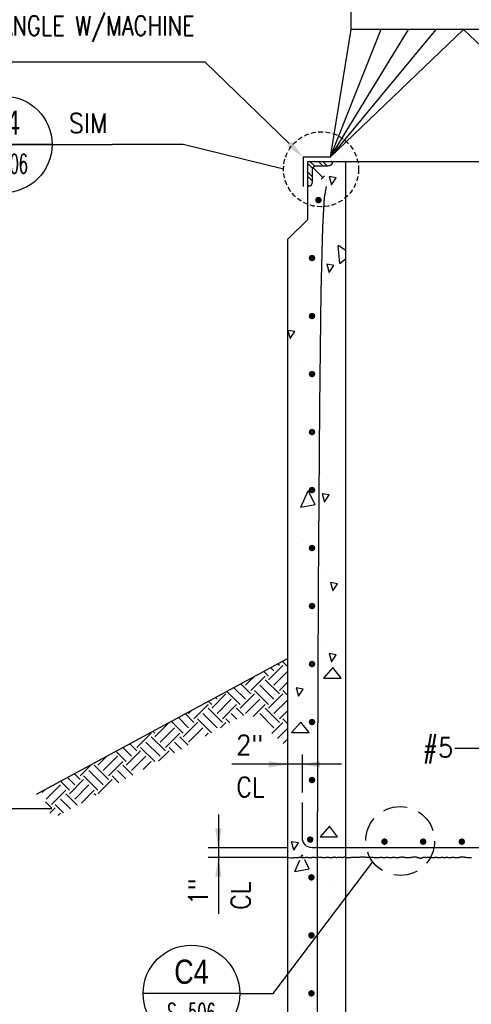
# Model space of a CAD drawing. Header units: inches. Extents: x -9715 to 32893, y -15613 to -1138.
# Tile 252 of 256: x 10274 to 10320, y -11137 to -11035. Entities that reach past the tile are written whole.
import ezdxf
from ezdxf.enums import TextEntityAlignment as Align

# ---------------------------------------------------------------- set-up
doc = ezdxf.new("R2010")
doc.units = ezdxf.units.IN
doc.header["$MEASUREMENT"] = 0
doc.linetypes.add('DASHED', pattern=[0.75, 0.5, -0.25])
doc.layers.get('0').update_dxf_attribs({"color": 252})
for name, color, linetype in [('A-Sect-Iden', 2, 'Continuous'), ('S-ANNO-SYMB', 2, 'Continuous'), ('S-ANNO-TEXT', 2, 'Continuous'), ('S1', 2, 'Continuous'), ('S2', 7, 'Continuous'), ('S3', 4, 'Continuous'), ('S5R', 1, 'Continuous'), ('S6', 1, 'Continuous'), ('S7', 2, 'Continuous'), ('S7R', 2, 'Continuous')]:
    doc.layers.add(name, color=color, linetype=linetype)
doc.styles.add('125', font='romans.shx', dxfattribs={"width": 0.8, "height": 2})
doc.styles.add('ROMANS', font='ROMANS.shx', dxfattribs={"width": 0.8})
doc.styles.add('TITTEXTL', font='swiss.ttf', dxfattribs={"width": 0.8})

# ---------------------------------------------------------------- blocks, each defined once
blk = doc.blocks.new('*X273')
at = {"color": 0}
for p, q in [((657.13, 1490.71), (654.06, 1493.77)), ((658.45, 1492.04), (655.38, 1495.1)), ((663.69, 1492.1), (660.69, 1495.1)), ((666.34, 1492.1), (663.34, 1495.1)), ((669.41, 1494.34), (668.64, 1495.1)), ((832.89, 1492.61), (832.32, 1493.18)), ((838.7, 1492.1), (835.7, 1495.1)), ((841.35, 1492.1), (838.35, 1495.1)), ((846.81, 1491.94), (843.65, 1495.1)), ((846.81, 1494.6), (846.3, 1495.1)), ((657.06, 1485.47), (654.06, 1488.47)), ((657.06, 1482.82), (654.06, 1485.82)), ((846.81, 1486.64), (844.19, 1489.27)), ((846.81, 1483.99), (844.19, 1486.61)), ((654.82, 1479.76), (654.06, 1480.52)), ((845.26, 1480.24), (844.69, 1480.8))]:
    blk.add_line(p, q, dxfattribs=at)
blk = doc.blocks.new('*X269')
at = {"color": 0}
for p, q in [((646, 1054.36), (649.17, 1061.47)), ((654.84, 1056.08), (652.14, 1061.49)), ((646, 1054.36), (654.84, 1056.08)), ((668.77, 1047.35), (668.77, 1047.35)), ((669.81, 1035.28), (669.81, 1035.28)), ((645.72, 1017.3), (645.72, 1017.3)), ((647.41, 989.17), (647.41, 989.17))]:
    blk.add_line(p, q, dxfattribs=at)
blk = doc.blocks.new('*X268')
at = {"color": 0}
for p, q in [((662.4, 1196.47), (662.4, 1196.47)), ((649.02, 1189.6), (649.02, 1189.6)), ((675.41, 1120.52), (675.41, 1120.52)), ((654.84, 1117.08), (654.84, 1117.08)), ((649.28, 1096.82), (649.28, 1096.82)), ((650.15, 1063.68), (650.58, 1064.64)), ((651.05, 1063.69), (650.58, 1064.64))]:
    blk.add_line(p, q, dxfattribs=at)
blk = doc.blocks.new('*X267')
at = {"color": 0}
for p, q in [((655.12, 1443.48), (655.12, 1443.48)), ((674, 1431.71), (673.02, 1442.91)), ((677.69, 1439.7), (673.02, 1442.91)), ((674, 1431.71), (677.69, 1434.8)), ((654.12, 1428.55), (654.12, 1428.55)), ((643.89, 1400.09), (643.89, 1400.09)), ((647.93, 1371.75), (647.93, 1371.75)), ((661.86, 1302.02), (661.86, 1302.02)), ((649.81, 1280.41), (654.38, 1290.69)), ((658.64, 1282.13), (654.38, 1290.69)), ((675.37, 1294.99), (675.37, 1294.99)), ((649.81, 1280.41), (658.64, 1282.13)), ((651.56, 1259.95), (651.56, 1259.95)), ((662.47, 1239.38), (662.47, 1239.38)), ((675.79, 1232.28), (675.79, 1232.28))]:
    blk.add_line(p, q, dxfattribs=at)
blk = doc.blocks.new('*X262')
at = {"color": 0}
for p, q in [((629.77, 1173.36), (638.61, 1182.19)), ((633.08, 1178.88), (631.16, 1180.8)), ((636.4, 1182.19), (635.47, 1183.12)), ((641.69, 1181.32), (638.61, 1184.4)), ((615.4, 1170.04), (620.3, 1174.94)), ((618.72, 1166.73), (627.56, 1175.57)), ((629.77, 1175.57), (626.86, 1178.48)), ((633.08, 1170.04), (641.69, 1178.65)), ((615.4, 1161.2), (608.2, 1168.41)), ((618.72, 1164.52), (612.5, 1170.73)), ((633.08, 1161.2), (624.24, 1170.04)), ((636.4, 1164.52), (627.56, 1173.36)), ((636.4, 1166.73), (641.69, 1172.02)), ((594.41, 1155.68), (603.25, 1164.52)), ((597.73, 1161.2), (596.72, 1162.21)), ((597.73, 1152.36), (606.57, 1161.2)), ((601.04, 1164.52), (601.02, 1164.53)), ((612.09, 1157.89), (603.89, 1166.08)), ((612.09, 1155.68), (620.93, 1164.52)), ((615.4, 1152.36), (624.24, 1161.2)), ((629.77, 1157.89), (620.93, 1166.73)), ((629.77, 1155.68), (638.61, 1164.52)), ((641.69, 1163.64), (638.61, 1166.73)), ((583.36, 1149.05), (592.2, 1157.89)), ((601.04, 1146.84), (592.2, 1155.68)), ((594.41, 1157.89), (592.41, 1159.89)), ((601.04, 1149.05), (609.88, 1157.89)), ((614.31, 1151.25), (609.88, 1155.68)), ((620.15, 1150.48), (627.56, 1157.89)), ((636.4, 1146.84), (627.56, 1155.68)), ((633.08, 1152.36), (641.69, 1160.97)), ((580.05, 1143.52), (573.75, 1149.82)), ((583.36, 1146.84), (578.06, 1152.14)), ((580.05, 1152.36), (581.9, 1154.22)), ((594.21, 1140.41), (585.57, 1149.05)), ((597.73, 1143.52), (588.89, 1152.36)), ((605.7, 1146.6), (603.25, 1149.05)), ((610, 1148.93), (606.57, 1152.36)), ((633.08, 1143.52), (624.24, 1152.36)), ((636.4, 1149.05), (641.69, 1154.34)), ((641.69, 1145.97), (638.61, 1149.05)), ((559.06, 1138), (567.5, 1146.45)), ((562.37, 1143.52), (562.27, 1143.62)), ((562.37, 1134.69), (571.21, 1143.52)), ((576.73, 1140.21), (569.45, 1147.5)), ((576.73, 1138), (585.57, 1146.84)), ((580.05, 1134.69), (588.89, 1143.52)), ((599.87, 1143.46), (603.25, 1146.84)), ((631.84, 1140.07), (638.61, 1146.84)), ((635.35, 1136.95), (641.69, 1143.29)), ((548.01, 1131.37), (556.85, 1140.21)), ((565.69, 1129.16), (556.85, 1138)), ((559.06, 1140.21), (557.97, 1141.3)), ((565.69, 1131.37), (574.52, 1140.21)), ((579.86, 1132.66), (574.52, 1138)), ((590.27, 1138.28), (592.2, 1140.21)), ((544.69, 1125.85), (539.31, 1131.23)), ((548.01, 1129.16), (543.61, 1133.55)), ((559.06, 1122.53), (550.22, 1131.37)), ((562.37, 1125.85), (553.53, 1134.69)), ((571.25, 1128.02), (567.9, 1131.37)), ((575.56, 1130.34), (571.21, 1134.69)), ((638.86, 1133.83), (641.69, 1136.66)), ((523.7, 1120.32), (529.1, 1125.72)), ((527.02, 1117.01), (535.85, 1125.85)), ((541.38, 1122.53), (535, 1128.91)), ((541.38, 1120.32), (550.22, 1129.16)), ((544.69, 1117.01), (553.53, 1125.85)), ((561.47, 1122.74), (567.9, 1129.16)), ((512.65, 1113.69), (519.5, 1120.54)), ((530.33, 1111.48), (521.49, 1120.32)), ((523.7, 1122.53), (523.52, 1122.71)), ((530.33, 1113.69), (539.17, 1122.53)), ((545.42, 1114.07), (539.17, 1120.32)), ((551.87, 1117.56), (556.85, 1122.53)), ((556.9, 1120.27), (556.85, 1120.32)), ((509.34, 1108.17), (504.86, 1112.64)), ((512.65, 1111.48), (509.17, 1114.97)), ((523.7, 1104.85), (514.86, 1113.69)), ((527.02, 1108.17), (518.18, 1117.01)), ((536.81, 1109.43), (532.54, 1113.69)), ((541.11, 1111.75), (535.85, 1117.01)), ((491.66, 1099.33), (500.5, 1108.17)), ((506.02, 1104.85), (500.56, 1110.32)), ((506.02, 1102.64), (514.86, 1111.48)), ((509.34, 1099.33), (518.18, 1108.17)), ((523.7, 1102.64), (532.54, 1111.48)), ((489.04, 1103.34), (490.7, 1105)), ((494.97, 1096.02), (503.81, 1104.85)), ((510.97, 1095.49), (503.81, 1102.64)), ((513.47, 1096.84), (521.49, 1104.85)), ((522.45, 1101.68), (521.49, 1102.64)), ((494.97, 1093.81), (491.3, 1097.48)), ((502.36, 1090.84), (497.18, 1096.02)), ((506.67, 1093.16), (500.5, 1099.33)), ((493.96, 1090.58), (497.18, 1093.81)), ((499.07, 1089.06), (500.5, 1090.49))]:
    blk.add_line(p, q, dxfattribs=at)
blk = doc.blocks.new('Anno_Section_A2')
at = {"color": 0, "linetype": 'ByBlock', "lineweight": -2}
blk.add_line((2.5, 0), (-2.5, 0), dxfattribs=at)
blk.add_circle((0, 0), 2.5, dxfattribs=at)
at = {"color": 0, "linetype": 'ByBlock', "lineweight": -2, "style": 'ROMANS', "width": 0.8}
blk.add_attdef('NUMBER', text='', height=1, dxfattribs=at).set_placement((0, 0.5), align=Align.CENTER)
blk.add_attdef('SHEET', text='', height=0.75, dxfattribs=at).set_placement((0, -0.5), align=Align.TOP_CENTER)

msp = doc.modelspace()

# ---------------------------------------------------------------- linework, layer by layer
at = {"layer": 'A-Sect-Iden'}
msp.add_line((10264.5817, -11116.50458), (10276.82859, -11116.50458), dxfattribs=at)
at = {"layer": 'S-ANNO-SYMB'}
for p, q in [((10266.85483, -11047.81268), (10283.0972, -11047.81268)), ((10290.41855, -11047.81268), (10283.0972, -11047.81268)), ((10300.81321, -11050.38055), (10290.41855, -11047.81268)), ((10299.74116, -11135.6478), (10310.04874, -11122.03787)), ((10296.28204, -11135.6478), (10299.74116, -11135.6478))]:
    msp.add_line(p, q, dxfattribs=at)
at = {"layer": 'S-ANNO-SYMB', "linetype": 'DASHED'}
msp.add_circle((10304.69626, -11050.38055), 3.88306, dxfattribs=at)
at = {"layer": 'S-ANNO-SYMB', "linetype": 'DASHED', "ltscale": 5}
msp.add_circle((10312.88376, -11119.88055), 3.5625, dxfattribs=at)
at = {"layer": 'S1', "color": 3}
for p, q in [((10303.32126, -11055.56805), (10303.32126, -11049.56805)), ((10303.32126, -11049.56805), (10335.44626, -11049.56805)), ((10307.25876, -11209.56805), (10307.25876, -11049.56805)), ((10301.25876, -11057.63055), (10303.32126, -11055.56805)), ((10301.25876, -11101.00555), (10301.25876, -11057.63055))]:
    msp.add_line(p, q, dxfattribs=at)
at = {"layer": 'S1', "color": 2}
msp.add_line((10301.25876, -11101.00555), (10275.19891, -11115.06854), dxfattribs=at)
at = {"layer": 'S1', "color": 5}
msp.add_line((10301.25876, -11163.47293), (10301.25876, -11101.00555), dxfattribs=at)
at = {"layer": 'S1', "color": 2}
for points in [[(10301.25876, -11121.56805), (10301.42963, -11121.58901), (10301.56709, -11121.60031), (10301.6758, -11121.60385), (10301.7604, -11121.60153), (10301.82556, -11121.59526), (10301.87592, -11121.58694), (10301.91615, -11121.57848), (10301.95089, -11121.57177), (10301.98407, -11121.56828), (10302.01661, -11121.56769), (10302.04871, -11121.56927), (10302.08055, -11121.57224), (10302.11234, -11121.57586), (10302.14426, -11121.57938), (10302.1765, -11121.58205), (10302.20926, -11121.5831), (10302.24273, -11121.58202), (10302.27708, -11121.57917), (10302.3125, -11121.57513), (10302.34916, -11121.57051), (10302.38723, -11121.56588), (10302.4269, -11121.56185), (10302.46835, -11121.559), (10302.51174, -11121.55791), (10302.55714, -11121.559), (10302.6041, -11121.56185), (10302.65206, -11121.56588), (10302.70047, -11121.57051), (10302.74877, -11121.57513), (10302.79638, -11121.57917), (10302.84275, -11121.58202), (10302.88732, -11121.5831), (10302.92973, -11121.58203), (10302.97042, -11121.57921), (10303.01005, -11121.57527), (10303.04927, -11121.57082), (10303.08872, -11121.5665), (10303.12906, -11121.56291), (10303.17094, -11121.56068), (10303.215, -11121.56043), (10303.26168, -11121.56255), (10303.31051, -11121.56653), (10303.36082, -11121.57163), (10303.41193, -11121.57712), (10303.46315, -11121.58225), (10303.51382, -11121.58629), (10303.56324, -11121.5885), (10303.61075, -11121.58814), (10303.65581, -11121.58475), (10303.69857, -11121.57893), (10303.73933, -11121.57158), (10303.77837, -11121.56358), (10303.81599, -11121.55582), (10303.85249, -11121.54918), (10303.88817, -11121.54454), (10303.92331, -11121.5428), (10303.95824, -11121.54453), (10303.99337, -11121.5491), (10304.02916, -11121.55555), (10304.06604, -11121.56295), (10304.10445, -11121.57035), (10304.14485, -11121.57681), (10304.18767, -11121.58137), (10304.23335, -11121.5831), (10304.28215, -11121.58138), (10304.33354, -11121.57684), (10304.38683, -11121.57048), (10304.4413, -11121.56327), (10304.49624, -11121.55617), (10304.55095, -11121.55016), (10304.60471, -11121.54622), (10304.65682, -11121.54532), (10304.70673, -11121.5481), (10304.75457, -11121.55386), (10304.80064, -11121.56157), (10304.84524, -11121.57019), (10304.88865, -11121.5787), (10304.93118, -11121.58606), (10304.97311, -11121.59123), (10305.01475, -11121.59318), (10305.05634, -11121.59123), (10305.09789, -11121.58606), (10305.13939, -11121.5787), (10305.1808, -11121.57019), (10305.22209, -11121.56157), (10305.26323, -11121.55386), (10305.3042, -11121.5481), (10305.34496, -11121.54532), (10305.38549, -11121.54623), (10305.42581, -11121.55028), (10305.46596, -11121.55657), (10305.50596, -11121.56421), (10305.54585, -11121.57233), (10305.58564, -11121.58003), (10305.62537, -11121.58644), (10305.66508, -11121.59066), (10305.70472, -11121.59203), (10305.74401, -11121.59078), (10305.78259, -11121.58734), (10305.8201, -11121.58216), (10305.8562, -11121.57568), (10305.89052, -11121.56834), (10305.92272, -11121.56059), (10305.95243, -11121.55288), (10305.97943, -11121.54559), (10306.00395, -11121.53902), (10306.02634, -11121.53339), (10306.04696, -11121.52895), (10306.06616, -11121.52591), (10306.0843, -11121.52454), (10306.10172, -11121.52505), (10306.1188, -11121.52769), (10306.1359, -11121.53253), (10306.15354, -11121.53902), (10306.17223, -11121.54646), (10306.19253, -11121.55414), (10306.21495, -11121.56134), (10306.24003, -11121.56736), (10306.26829, -11121.57149), (10306.30028, -11121.57303), (10306.33633, -11121.57152), (10306.37594, -11121.56756), (10306.41846, -11121.562), (10306.46318, -11121.55571), (10306.50944, -11121.54954), (10306.55656, -11121.54433), (10306.60386, -11121.54096), (10306.65066, -11121.54028), (10306.69634, -11121.54281), (10306.74061, -11121.54776), (10306.78323, -11121.55401), (10306.82395, -11121.56043), (10306.86255, -11121.56591), (10306.89878, -11121.56933), (10306.93242, -11121.56955), (10306.96322, -11121.56547), (10306.9913, -11121.55659), (10307.01817, -11121.54497), (10307.04571, -11121.53328), (10307.07578, -11121.52423), (10307.11025, -11121.52049), (10307.151, -11121.52476), (10307.19988, -11121.53972), (10307.25876, -11121.56805)], [(10307.25876, -11121.56805), (10307.40478, -11121.57562), (10307.53071, -11121.57764), (10307.63911, -11121.5754), (10307.73258, -11121.57019), (10307.81367, -11121.56328), (10307.88497, -11121.55597), (10307.94906, -11121.54954), (10308.00849, -11121.54527), (10308.06553, -11121.54409), (10308.1211, -11121.5455), (10308.17581, -11121.54863), (10308.23026, -11121.55263), (10308.28506, -11121.55662), (10308.3408, -11121.55975), (10308.3981, -11121.56116), (10308.45755, -11121.55998), (10308.51959, -11121.55566), (10308.58396, -11121.54883), (10308.65023, -11121.54046), (10308.71797, -11121.53148), (10308.78674, -11121.52284), (10308.85611, -11121.5155), (10308.92566, -11121.5104), (10308.99495, -11121.50849), (10309.06359, -11121.5104), (10309.13137, -11121.5155), (10309.19811, -11121.52284), (10309.26364, -11121.53148), (10309.3278, -11121.54046), (10309.3904, -11121.54883), (10309.45128, -11121.55566), (10309.51026, -11121.55998), (10309.56727, -11121.56116), (10309.62264, -11121.55975), (10309.6768, -11121.55662), (10309.73018, -11121.55263), (10309.78322, -11121.54863), (10309.83635, -11121.5455), (10309.89, -11121.54409), (10309.94459, -11121.54527), (10310.00049, -11121.54959), (10310.05777, -11121.55642), (10310.11644, -11121.5648), (10310.17648, -11121.57378), (10310.2379, -11121.58241), (10310.30071, -11121.58975), (10310.36489, -11121.59485), (10310.43045, -11121.59677), (10310.49723, -11121.59487), (10310.56434, -11121.58987), (10310.63077, -11121.5828), (10310.69547, -11121.5747), (10310.75741, -11121.56659), (10310.81556, -11121.55952), (10310.86887, -11121.55452), (10310.91632, -11121.55263), (10310.95727, -11121.55452), (10310.99269, -11121.55952), (10311.02398, -11121.56659), (10311.05251, -11121.5747), (10311.07965, -11121.5828), (10311.1068, -11121.58987), (10311.13533, -11121.59487), (10311.16661, -11121.59677), (10311.20172, -11121.59487), (10311.24046, -11121.58987), (10311.2823, -11121.5828), (10311.32673, -11121.5747), (10311.37323, -11121.56659), (10311.42128, -11121.55952), (10311.47036, -11121.55452), (10311.51997, -11121.55263), (10311.5696, -11121.55452), (10311.61889, -11121.55952), (10311.66749, -11121.56659), (10311.71505, -11121.5747), (10311.76123, -11121.5828), (10311.80569, -11121.58987), (10311.84808, -11121.59487), (10311.88805, -11121.59677), (10311.92547, -11121.59487), (10311.96109, -11121.58987), (10311.99584, -11121.5828), (10312.03068, -11121.5747), (10312.06655, -11121.56659), (10312.10441, -11121.55952), (10312.1452, -11121.55452), (10312.18987, -11121.55263), (10312.23905, -11121.55451), (10312.29201, -11121.55941), (10312.34774, -11121.5662), (10312.4052, -11121.57378), (10312.46334, -11121.581), (10312.52114, -11121.58676), (10312.57756, -11121.58994), (10312.63157, -11121.58941), (10312.68251, -11121.58445), (10312.73129, -11121.57596), (10312.77922, -11121.56523), (10312.82757, -11121.55354), (10312.87765, -11121.54221), (10312.93075, -11121.53251), (10312.98816, -11121.52574), (10313.05118, -11121.5232), (10313.12065, -11121.52574), (10313.19565, -11121.53251), (10313.27479, -11121.54221), (10313.35668, -11121.55354), (10313.43996, -11121.56523), (10313.52324, -11121.57596), (10313.60514, -11121.58445), (10313.68427, -11121.58941), (10313.75953, -11121.5899), (10313.83082, -11121.58642), (10313.89831, -11121.57984), (10313.96217, -11121.57102), (10314.02259, -11121.56082), (10314.07973, -11121.5501), (10314.13376, -11121.53972), (10314.18486, -11121.53056), (10314.2332, -11121.5233), (10314.27895, -11121.51803), (10314.32229, -11121.51465), (10314.36338, -11121.51308), (10314.4024, -11121.51324), (10314.43953, -11121.51504), (10314.47493, -11121.51839), (10314.50877, -11121.5232), (10314.54128, -11121.52938), (10314.57284, -11121.53676), (10314.60388, -11121.54518), (10314.63484, -11121.55447), (10314.66614, -11121.56444), (10314.69822, -11121.57493), (10314.7315, -11121.58576), (10314.76643, -11121.59677), (10314.80323, -11121.60771), (10314.84142, -11121.61815), (10314.8803, -11121.62754), (10314.91918, -11121.63539), (10314.95737, -11121.64116), (10314.99418, -11121.64435), (10315.02891, -11121.64444), (10315.06089, -11121.64091), (10315.08967, -11121.63349), (10315.11587, -11121.62297), (10315.14034, -11121.61039), (10315.16395, -11121.59677), (10315.18756, -11121.58314), (10315.21203, -11121.57056), (10315.23823, -11121.56004), (10315.26701, -11121.55263), (10315.29901, -11121.54903), (10315.33384, -11121.54872), (10315.37092, -11121.55082), (10315.40965, -11121.55447), (10315.4494, -11121.5588), (10315.48959, -11121.56297), (10315.5296, -11121.5661), (10315.56884, -11121.56734), (10315.60687, -11121.56609), (10315.64395, -11121.56286), (10315.68051, -11121.55842), (10315.71699, -11121.55355), (10315.75381, -11121.54902), (10315.79141, -11121.54561), (10315.83022, -11121.54411), (10315.87066, -11121.54527), (10315.91305, -11121.54959), (10315.95716, -11121.55642), (10316.00265, -11121.5648), (10316.04918, -11121.57378), (10316.0964, -11121.58241), (10316.14396, -11121.58975), (10316.19153, -11121.59485), (10316.23874, -11121.59677), (10316.28534, -11121.59487), (10316.33134, -11121.58987), (10316.37682, -11121.5828), (10316.42186, -11121.5747), (10316.46656, -11121.56659), (10316.51101, -11121.55952), (10316.55528, -11121.55452), (10316.59946, -11121.55263), (10316.64359, -11121.55452), (10316.68745, -11121.55952), (10316.7308, -11121.56659), (10316.77338, -11121.5747), (10316.81492, -11121.5828), (10316.85516, -11121.58987), (10316.89385, -11121.59487), (10316.93073, -11121.59677), (10316.96567, -11121.59487), (10316.99906, -11121.58987), (10317.03141, -11121.5828), (10317.06324, -11121.5747), (10317.09507, -11121.56659), (10317.12742, -11121.55952), (10317.16081, -11121.55452), (10317.19575, -11121.55263), (10317.23256, -11121.55452), (10317.27075, -11121.55952), (10317.30962, -11121.56659), (10317.3485, -11121.5747), (10317.38669, -11121.5828), (10317.4235, -11121.58987), (10317.45824, -11121.59487), (10317.49021, -11121.59677), (10317.51901, -11121.59487), (10317.54531, -11121.58987), (10317.57005, -11121.5828), (10317.59419, -11121.5747), (10317.61868, -11121.56659), (10317.64446, -11121.55952), (10317.67248, -11121.55452), (10317.7037, -11121.55263), (10317.73875, -11121.55452), (10317.77708, -11121.55952), (10317.81783, -11121.56659), (10317.86013, -11121.5747), (10317.90312, -11121.5828), (10317.94594, -11121.58987), (10317.98772, -11121.59487), (10318.02761, -11121.59677), (10318.06503, -11121.59487), (10318.10065, -11121.58987), (10318.1354, -11121.5828), (10318.17024, -11121.5747), (10318.20611, -11121.56659), (10318.24397, -11121.55952), (10318.28476, -11121.55452), (10318.32943, -11121.55263), (10318.37859, -11121.55452), (10318.43146, -11121.55952), (10318.48692, -11121.56659), (10318.54384, -11121.5747), (10318.60111, -11121.5828), (10318.6576, -11121.58987), (10318.71219, -11121.59487), (10318.76377, -11121.59677), (10318.81149, -11121.59483), (10318.85567, -11121.58952), (10318.89692, -11121.58164), (10318.93584, -11121.57194), (10318.97304, -11121.5612), (10319.00911, -11121.55021), (10319.04467, -11121.53974), (10319.08031, -11121.53056), (10319.11659, -11121.5233), (10319.15382, -11121.51803), (10319.19225, -11121.51465), (10319.23215, -11121.51308), (10319.27377, -11121.51324), (10319.31738, -11121.51504), (10319.36323, -11121.51839), (10319.41159, -11121.5232), (10319.46256, -11121.52933), (10319.51568, -11121.53642), (10319.57036, -11121.54402), (10319.62599, -11121.55171), (10319.68197, -11121.55905), (10319.73768, -11121.56561), (10319.79253, -11121.57097), (10319.84592, -11121.5747), (10319.89736, -11121.57651), (10319.94691, -11121.57676), (10319.99473, -11121.57599), (10320.041, -11121.5747), (10320.08589, -11121.5734), (10320.12957, -11121.57263), (10320.17222, -11121.57289), (10320.214, -11121.5747), (10320.25508, -11121.57837)]]:
    msp.add_lwpolyline(points, dxfattribs=at)
at = {"layer": 'S2', "color": 2}
for p, q in [((10307.75876, -11030.43623), (10307.75876, -11035.93623)), ((10307.75876, -11035.93623), (10305.63376, -11049.12373)), ((10310.88376, -11035.93623), (10305.63376, -11049.12373)), ((10313.69626, -11035.93623), (10305.63376, -11049.12373)), ((10316.57126, -11035.93623), (10305.63376, -11049.12373)), ((10319.44626, -11035.93623), (10305.63376, -11049.12373)), ((10331.13376, -11035.93623), (10307.75876, -11035.93623)), ((10319.44626, -11035.93623), (10333.25876, -11049.12373)), ((10302.82745, -11049.12373), (10302.82745, -11052.15704)), ((10305.63376, -11049.12373), (10302.82745, -11049.12373))]:
    msp.add_line(p, q, dxfattribs=at)
at = {"layer": 'S2', "color": 3}
for points in [[(10305.88376, -11049.56805), (10305.88376, -11049.63055, -0.414213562), (10305.44626, -11050.06805), (10304.13376, -11050.06805, 0.198912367), (10303.91279, -11050.15958, 1)], [(10303.32126, -11052.13055), (10303.38376, -11052.13055, 0.414213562), (10303.82126, -11051.69305), (10303.82126, -11050.38055, -0.198912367), (10303.91279, -11050.15958, -1)]]:
    msp.add_lwpolyline(points, format="xyb", dxfattribs=at)
at = {"layer": 'S3', "color": 3}
for p, q in [((10303.80975, -11050.1688), (10304.87407, -11051.2336)), ((10304.70514, -11051.40245), (10305.04299, -11051.06476))]:
    msp.add_line(p, q, dxfattribs=at)
at = {"layer": 'S3', "color": 4}
msp.add_lwpolyline([(10304.25914, -11208.62101), (10304.27883, -11159.48201), (10304.33663, -11121.48206), (10304.42854, -11093.86955), (10304.55095, -11074.94581), (10304.70023, -11063.01218), (10304.87278, -11056.37), (10305.06497, -11053.32059), (10305.27318, -11052.1653)], dxfattribs=at)
at = {"layer": 'S3', "const_width": 0.33333}
for points in [[(10304.2542, -11053.56805, 1), (10304.58753, -11053.56805, 1)], [(10303.5921, -11059.56805, 1), (10303.92543, -11059.56805, 1)], [(10303.5921, -11065.56805, 1), (10303.92543, -11065.56805, 1)], [(10303.5921, -11071.56805, 1), (10303.92543, -11071.56805, 1)], [(10303.5921, -11077.56805, 1), (10303.92543, -11077.56805, 1)], [(10303.5921, -11089.56805, 1), (10303.92543, -11089.56805, 1)], [(10303.5921, -11095.56805, 1), (10303.92543, -11095.56805, 1)], [(10303.5921, -11101.56805, 1), (10303.92543, -11101.56805, 1)], [(10303.5921, -11107.56805, 1), (10303.92543, -11107.56805, 1)], [(10303.40108, -11119.73167, 1), (10303.73441, -11119.73167, 1)], [(10311.0921, -11119.94305, 1), (10311.42543, -11119.94305, 1)], [(10315.0921, -11119.94305, 1), (10315.42543, -11119.94305, 1)], [(10319.0921, -11119.94305, 1), (10319.42543, -11119.94305, 1)], [(10303.5296, -11123.63668, 1), (10303.86293, -11123.63668, 1)], [(10303.5296, -11129.63668, 1), (10303.86293, -11129.63668, 1)]]:
    msp.add_lwpolyline(points, format="xyb", close=True, dxfattribs=at)
at = {"layer": 'S3', "color": 4, "const_width": 0.33333}
for points in [[(10303.5921, -11113.56805, 1), (10303.92543, -11113.56805, 1)], [(10303.5296, -11135.63668, 1), (10303.86293, -11135.63668, 1)]]:
    msp.add_lwpolyline(points, format="xyb", close=True, dxfattribs=at)
at = {"layer": 'S3', "color": 4}
msp.add_lwpolyline([(10336.19626, -11115.88055), (10336.19626, -11119.56805, -0.414213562), (10335.19626, -11120.56805), (10331.69626, -11120.56805), (10307.25876, -11120.56805), (10303.75876, -11120.56805, -0.414213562), (10302.75876, -11119.56805), (10302.75876, -11115.88055)], format="xyb", dxfattribs=at)
at = {"layer": 'S5R'}
for p, q in [((10302.75876, -11114.85882), (10302.75876, -11110.94305)), ((10306.79347, -11111.94305), (10295.47488, -11111.94305)), ((10301.25876, -11120.56805), (10293.00876, -11120.56805)), ((10301.25876, -11121.56805), (10293.00876, -11121.56805))]:
    msp.add_line(p, q, dxfattribs=at)
msp.add_lwpolyline([(10294.07126, -11117.11688), (10294.07126, -11127.41149)], dxfattribs=at)
for points in [[(10299.25876, -11111.60972), (10299.25876, -11112.27638), (10301.25876, -11111.94305)], [(10304.57126, -11112.27638), (10304.57126, -11111.60972), (10302.75876, -11111.94305)], [(10294.4046, -11118.56805), (10293.73793, -11118.56805), (10294.07126, -11120.56805)], [(10293.73793, -11123.56805), (10294.4046, -11123.56805), (10294.07126, -11121.56805)]]:
    msp.add_solid(points, dxfattribs=at)
at = {"layer": 'S6', "color": 1}
for points in [[(10305.53914, -11051.14217), (10305.78121, -11051.98882), (10306.26533, -11051.26312), (10305.53914, -11051.14217)], [(10305.29408, -11060.20351), (10305.53614, -11061.05016), (10306.02027, -11060.32446), (10305.29408, -11060.20351)], [(10301.25048, -11067.06074), (10301.49255, -11067.90739), (10301.97667, -11067.18169), (10301.25048, -11067.06074)], [(10304.80395, -11083.95891), (10305.04601, -11084.80556), (10305.53013, -11084.07986), (10304.80395, -11083.95891)], [(10305.66168, -11093.1427), (10305.90374, -11093.98935), (10306.38787, -11093.26365), (10305.66168, -11093.1427)], [(10305.53914, -11100.48972), (10305.78121, -11101.33637), (10306.26533, -11100.61067), (10305.53914, -11100.48972)], [(10305.92476, -11101.94113), (10304.95651, -11103.02967), (10306.77198, -11103.02967), (10305.92476, -11101.94113)], [(10302.10821, -11104.04079), (10302.35028, -11104.88744), (10302.8344, -11104.16174), (10302.10821, -11104.04079)], [(10302.61637, -11107.57385), (10301.64812, -11108.6624), (10303.46359, -11108.6624), (10302.61637, -11107.57385)], [(10305.55716, -11118.34949), (10304.58891, -11119.43804), (10306.40438, -11119.43804), (10305.55716, -11118.34949)], [(10301.61808, -11119.95936), (10301.86015, -11120.806), (10302.34427, -11120.08031), (10301.61808, -11119.95936)]]:
    msp.add_lwpolyline(points, dxfattribs=at)
at = {"layer": 'S6', "const_width": 0.33333}
msp.add_lwpolyline([(10303.5921, -11083.56805, 1), (10303.92543, -11083.56805, 1)], format="xyb", close=True, dxfattribs=at)
at = {"layer": 'S7', "color": 1}
for p, q in [((10292.71526, -11039.30951), (10267.62443, -11039.30951)), ((10301.39225, -11047.73082), (10292.71526, -11039.30951))]:
    msp.add_line(p, q, dxfattribs=at)
msp.add_solid([(10301.6244, -11047.49162), (10301.16009, -11047.97002), (10302.82745, -11049.12373)], dxfattribs=at)
at = {"layer": 'S7R', "color": 1}
msp.add_line((10322.87835, -11110.29473), (10318.54452, -11110.29473), dxfattribs=at)

# ---------------------------------------------------------------- block references
at = {"layer": 'S-ANNO-SYMB'}
ref = msp.add_blockref('Anno_Section_A2', (10271.85483, -11047.81268), dxfattribs=dict(at, xscale=2, yscale=2, zscale=1.999999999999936))
ref.add_attrib('NUMBER', 'B4', dxfattribs={"layer": '0', "color": 0, "linetype": 'ByBlock', "lineweight": -2, "height": 2.5, "style": 'TITTEXTL', "width": 0.796875}).set_placement((10271.85483, -11046.81268, 41.66667), align=Align.CENTER)
ref.add_attrib('SHEET', 'S-506', dxfattribs={"layer": '0', "color": 0, "linetype": 'ByBlock', "lineweight": -2, "height": 2, "style": 'ROMANS', "width": 0.55}).set_placement((10271.85483, -11048.81268, 41.66667), align=Align.TOP_CENTER)
ref = msp.add_blockref('Anno_Section_A2', (10291.28204, -11135.6478), dxfattribs=dict(at, xscale=2, yscale=2, zscale=1.999999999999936))
ref.add_attrib('NUMBER', 'C4', dxfattribs={"layer": '0', "color": 0, "linetype": 'ByBlock', "lineweight": -2, "height": 2.5, "style": 'TITTEXTL', "width": 0.796875}).set_placement((10291.28204, -11134.6478, 41.66667), align=Align.CENTER)
ref.add_attrib('SHEET', 'S-506', dxfattribs={"layer": '0', "color": 0, "linetype": 'ByBlock', "lineweight": -2, "height": 2, "style": 'ROMANS', "width": 0.55}).set_placement((10291.28204, -11136.6478, 41.66667), align=Align.TOP_CENTER)
at = {"layer": 'S6', "color": 1, "xscale": 0.1666666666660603, "yscale": 0.1666666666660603, "zscale": 0.1666666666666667}
for name in ['*X273', '*X267', '*X268', '*X262', '*X269']:
    msp.add_blockref(name, (10194.31093, -11298.75205), dxfattribs=at)

# ---------------------------------------------------------------- texts
at = {"layer": 'S-ANNO-TEXT', "ltscale": 20, "style": '125', "width": 0.9}
msp.add_text('SIM', height=2, dxfattribs=at).set_placement((10280.60054, -11045.62531), align=Align.MIDDLE)
for s, p in [('2"', (10295.92855, -11110.90899)), ('#5', (10315.19484, -11111.21838)), ('CL', (10295.92855, -11115.29203))]:
    msp.add_text(s, height=2, dxfattribs=at).set_placement(p)
for s, p in [('1"', (10292.9916, -11126.4884)), ('CL', (10297.37528, -11126.9884))]:
    msp.add_text(s, height=2, rotation=90, dxfattribs=at).set_placement(p)
at = {"layer": 'S-ANNO-TEXT', "insert": (10257.80315, -11031.19713), "char_height": 2.0000001, "width": 38.6571446, "attachment_point": 1, "style": '125'}
msp.add_mtext('FASTEN BASE TO EMBEDDED 2"x2"x1/4" ANGLE W/MACHINE SCREWS', dxfattribs=at)

doc.saveas('drawing.dxf')
